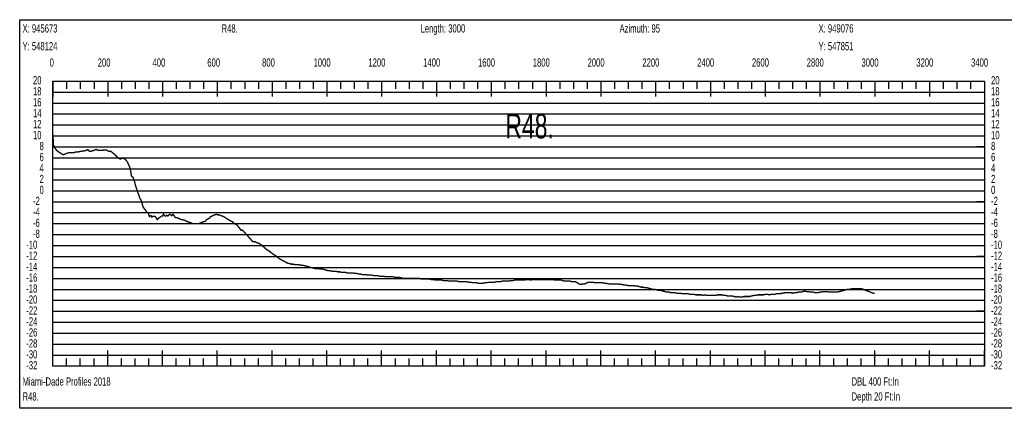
# Model space of a CAD drawing. Header units: inches. Extents: x 471865 to 538526, y 1054316 to 1102451.
# Tile 30 of 114: x 487746 to 491341, y 1067629 to 1069047. Entities that reach past the tile are written whole.
import ezdxf

# ---------------------------------------------------------------- set-up
doc = ezdxf.new("R2010")
doc.units = ezdxf.units.IN
doc.header["$MEASUREMENT"] = 0
for name, color, linetype in [('LABELS', 7, 'Continuous'), ('X_Gr1', 7, 'Continuous'), ('XSECTION', 7, 'Continuous')]:
    doc.layers.add(name, color=color, linetype=linetype)
doc.styles.get("Standard").update_dxf_attribs({"font": 'arial.ttf'})

msp = doc.modelspace()

# ---------------------------------------------------------------- linework, layer by layer
at = {"layer": 'X_Gr1', "color": 6, "linetype": 'Continuous', "lineweight": 18, "true_color": 0xff00ff, "transparency": 33554687, "const_width": 5}
msp.add_lwpolyline([(487867.7, 1068627.8), (487867.7, 1068627.8), (487869.6, 1068589.2), (487875.5, 1068577.8), (487882.1, 1068569.3), (487888.8, 1068564.3), (487898.7, 1068557.7), (487906, 1068554.2), (487916.6, 1068559), (487926.8, 1068561.7), (487934.4, 1068561.5), (487944.1, 1068561.9), (487951.9, 1068564.4), (487959.1, 1068564.2), (487966.7, 1068566.2), (487982.2, 1068568.3), (487988.1, 1068570.2), (487995.1, 1068572.8), (488001.2, 1068566.7), (488008.4, 1068567.2), (488026.6, 1068573.7), (488033.7, 1068570.2), (488041.4, 1068570.1), (488048.4, 1068570.6), (488055.6, 1068571.3), (488063.9, 1068571), (488071, 1068566.5), (488078.2, 1068567.3), (488089.2, 1068558.7), (488098.9, 1068549.1), (488106.3, 1068542.4), (488114, 1068538.5), (488122, 1068541.5), (488129.3, 1068540.1), (488138.7, 1068529.5), (488149.7, 1068505.4), (488154.5, 1068476), (488159.4, 1068472.8), (488164.8, 1068459), (488169.9, 1068440), (488177.1, 1068418.1), (488182.5, 1068404.2), (488185.2, 1068395), (488190.6, 1068386.1), (488196.7, 1068364.2), (488201.1, 1068357.4), (488206.6, 1068351.1), (488209.5, 1068344.6), (488215.9, 1068341.3), (488220, 1068328.6), (488225.7, 1068332.6), (488228.8, 1068326.7), (488232.4, 1068329.3), (488237.4, 1068330.1), (488241.5, 1068327.8), (488244.1, 1068324.9), (488248.4, 1068317.8), (488254.1, 1068323.5), (488257.1, 1068325.7), (488260.5, 1068326.9), (488265.3, 1068331.2), (488268.5, 1068331.1), (488271.2, 1068337.9), (488274.9, 1068332.4), (488278.2, 1068330.1), (488282.3, 1068333.3), (488287, 1068330.5), (488289.8, 1068333.5), (488294.4, 1068336.6), (488297.3, 1068335.9), (488301.9, 1068331.5), (488306.4, 1068336.7), (488314.7, 1068325), (488319.8, 1068325), (488324.6, 1068323), (488329, 1068321), (488333.4, 1068319), (488338.1, 1068317), (488342.8, 1068317), (488349.5, 1068315), (488351.8, 1068313), (488356.8, 1068311), (488362, 1068309), (488367.2, 1068307), (488374.3, 1068305), (488376.6, 1068303), (488381.1, 1068303), (488387.5, 1068303), (488389.7, 1068303), (488397.8, 1068303), (488400.5, 1068303), (488405.4, 1068305), (488410, 1068307), (488414.9, 1068309), (488423.3, 1068311), (488426.2, 1068315), (488431.5, 1068319), (488439.2, 1068323), (488441.8, 1068327), (488450.1, 1068331), (488453, 1068333), (488458.7, 1068335), (488464.1, 1068337), (488469.1, 1068335), (488473.8, 1068335), (488478.7, 1068333), (488484.2, 1068331), (488490.1, 1068329), (488496.5, 1068325), (488502.7, 1068321), (488509.1, 1068317), (488515.6, 1068313), (488524.8, 1068309), (488527.9, 1068305), (488534.2, 1068301), (488540.6, 1068297), (488545.9, 1068290.1), (488551.1, 1068283.3), (488554.3, 1068279), (488556, 1068279), (488558.8, 1068279), (488560.5, 1068277.7), (488563.8, 1068275), (488565.2, 1068273.4), (488570.4, 1068267.5), (488575.5, 1068261.7), (488580.7, 1068255.8), (488585.9, 1068249.9), (488590.2, 1068245), (488597.4, 1068237), (488604.9, 1068237), (488612.5, 1068233), (488620.5, 1068231), (488628.2, 1068225), (488635.6, 1068219), (488642.6, 1068213), (488649.6, 1068207), (488656.9, 1068203), (488664.6, 1068197), (488672.1, 1068191), (488679.5, 1068187), (488687.1, 1068181), (488694.4, 1068175), (488701.3, 1068171), (488708.4, 1068167), (488716.1, 1068163), (488723.8, 1068159), (488731, 1068157), (488737.9, 1068155), (488745.1, 1068155), (488752.3, 1068153), (488759.3, 1068153), (488766.2, 1068153), (488773.3, 1068151), (488780.7, 1068151), (488787.7, 1068149), (488794.7, 1068147), (488802, 1068145), (488809.4, 1068143), (488817.3, 1068141), (488824.8, 1068139), (488831.4, 1068139), (488837.5, 1068139), (488844.2, 1068137), (488851.7, 1068137), (488859.4, 1068135), (488866.6, 1068133), (488873.1, 1068131), (488879.7, 1068131), (488887.2, 1068129), (488894.7, 1068129), (488901.4, 1068129), (488907.8, 1068127), (488914.5, 1068127), (488921.7, 1068125), (488928.9, 1068125), (488935.7, 1068125), (488942.2, 1068123), (488948.8, 1068123), (488955.5, 1068123), (488962.5, 1068123), (488969.8, 1068121), (488977, 1068121), (488983.8, 1068119), (488990.2, 1068119), (488997.4, 1068117), (489005.1, 1068117), (489012.3, 1068117), (489018.7, 1068115), (489024.6, 1068115), (489031.7, 1068115), (489039.7, 1068113), (489047.3, 1068113), (489053.8, 1068113), (489059.8, 1068111), (489066.5, 1068111), (489074.1, 1068111), (489081.9, 1068109), (489089.2, 1068109), (489095.7, 1068109), (489102.2, 1068109), (489109.3, 1068109), (489117.1, 1068107), (489124.8, 1068107), (489131.9, 1068107), (489138.9, 1068105), (489146.2, 1068103), (489153.5, 1068103), (489160.9, 1068103), (489168.5, 1068103), (489176.1, 1068103), (489183.2, 1068103), (489189.5, 1068103), (489196.2, 1068103), (489203.9, 1068103), (489212.1, 1068101), (489219.8, 1068101), (489226.6, 1068101), (489233.3, 1068101), (489240.7, 1068101), (489248.8, 1068099), (489256.8, 1068099), (489264.1, 1068097), (489271, 1068097), (489277.9, 1068097), (489285.6, 1068097), (489293.6, 1068095), (489301.1, 1068095), (489308.1, 1068095), (489315, 1068093), (489322.3, 1068093), (489329.6, 1068093), (489336.7, 1068093), (489343.5, 1068093), (489350.3, 1068091), (489357.5, 1068091), (489364.8, 1068091), (489371.3, 1068091), (489377.9, 1068091), (489385.3, 1068089), (489393.3, 1068089), (489400.9, 1068087), (489407.8, 1068087), (489414.5, 1068087), (489421.7, 1068085), (489429.4, 1068085), (489436.7, 1068085), (489443.8, 1068087), (489450.9, 1068087), (489457.9, 1068089), (489465, 1068089), (489472.1, 1068089), (489479.3, 1068089), (489486.7, 1068091), (489493.9, 1068091), (489500.8, 1068091), (489508.2, 1068093), (489516.1, 1068093), (489524, 1068093), (489531.4, 1068093), (489538.6, 1068095), (489546.1, 1068095), (489554, 1068097), (489561.5, 1068097), (489568.4, 1068097), (489575.1, 1068097), (489582.2, 1068097), (489589.8, 1068097), (489597.5, 1068099), (489604.7, 1068099), (489611.7, 1068097), (489618.9, 1068099), (489626.6, 1068099), (489634.8, 1068099), (489642.6, 1068099), (489649.7, 1068099), (489656.5, 1068099), (489663.8, 1068099), (489671.5, 1068099), (489679.1, 1068099), (489686.4, 1068099), (489693.4, 1068099), (489700.4, 1068097), (489707.8, 1068097), (489715.2, 1068097), (489722.3, 1068097), (489729.1, 1068095), (489735.5, 1068093), (489742, 1068093), (489748.5, 1068093), (489755.1, 1068093), (489761.9, 1068091), (489768.8, 1068091), (489775.4, 1068091), (489781.6, 1068087), (489788.1, 1068083), (489795.2, 1068081), (489802.6, 1068083), (489809.8, 1068083), (489816.3, 1068087), (489823.2, 1068089), (489831.2, 1068089), (489839.3, 1068089), (489846.8, 1068087), (489853.4, 1068087), (489860.2, 1068087), (489867.7, 1068087), (489875.3, 1068087), (489882.5, 1068085), (489889.1, 1068085), (489895.9, 1068083), (489903.5, 1068083), (489911, 1068083), (489918, 1068083), (489924.4, 1068083), (489930.8, 1068083), (489937.9, 1068081), (489945.2, 1068081), (489952.4, 1068079), (489959.3, 1068079), (489966.1, 1068077), (489972.8, 1068077), (489983.6, 1068077), (489987.3, 1068077), (489994.2, 1068075), (490001.2, 1068075), (490008.5, 1068073), (490015.6, 1068071), (490022.3, 1068071), (490028.8, 1068069), (490035.8, 1068069), (490043.2, 1068067), (490050.5, 1068065), (490057.7, 1068063), (490064.8, 1068063), (490072.1, 1068061), (490079.3, 1068059), (490086.3, 1068059), (490093.9, 1068057), (490101.7, 1068055), (490109.1, 1068053), (490116, 1068053), (490123, 1068051), (490130.4, 1068051), (490137.7, 1068051), (490144.7, 1068049), (490151.5, 1068049), (490158.6, 1068049), (490166.3, 1068047), (490173.7, 1068047), (490180.1, 1068047), (490186.3, 1068047), (490192.8, 1068045), (490200, 1068045), (490207.5, 1068045), (490214.7, 1068043), (490221.3, 1068043), (490227.8, 1068043), (490234.9, 1068043), (490241.8, 1068041), (490247.8, 1068043), (490253.6, 1068041), (490260.1, 1068041), (490267, 1068041), (490273.9, 1068041), (490280.4, 1068041), (490286.6, 1068041), (490293.3, 1068043), (490301.3, 1068043), (490309.4, 1068043), (490317, 1068041), (490323.7, 1068041), (490330.3, 1068039), (490338, 1068039), (490346.4, 1068039), (490354.5, 1068037), (490361.5, 1068035), (490367.8, 1068037), (490374.6, 1068035), (490382.2, 1068035), (490390.2, 1068037), (490397.6, 1068037), (490404.2, 1068037), (490410.9, 1068037), (490418, 1068039), (490426, 1068041), (490434.2, 1068041), (490441, 1068043), (490450.1, 1068043), (490453.4, 1068043), (490461.2, 1068043), (490469.4, 1068045), (490476.5, 1068045), (490482.7, 1068043), (490488.6, 1068045), (490495, 1068045), (490501.8, 1068045), (490508.8, 1068047), (490515.9, 1068047), (490522.9, 1068047), (490530.1, 1068049), (490541.3, 1068051), (490545.1, 1068051), (490553.1, 1068051), (490560.8, 1068051), (490567.6, 1068049), (490574.3, 1068051), (490581.7, 1068051), (490589.9, 1068053), (490598.3, 1068053), (490605.4, 1068055), (490611.6, 1068057), (490618.2, 1068055), (490625.9, 1068055), (490633.7, 1068053), (490643.8, 1068053), (490647.2, 1068051), (490653.6, 1068051), (490660.3, 1068051), (490667.4, 1068053), (490674.4, 1068053), (490680.4, 1068055), (490686.4, 1068055), (490693.6, 1068055), (490701.7, 1068053), (490709.5, 1068053), (490716.3, 1068053), (490722.5, 1068053), (490730, 1068053), (490738.6, 1068055), (490746.7, 1068057), (490753.5, 1068059), (490759.6, 1068061), (490766.8, 1068063), (490775, 1068063), (490783.3, 1068065), (490790.7, 1068065), (490797.1, 1068065), (490803.8, 1068065), (490811.5, 1068065), (490819.5, 1068065), (490827.3, 1068063), (490834.2, 1068059), (490840.9, 1068057), (490847.9, 1068055), (490855.3, 1068051), (490862.5, 1068049), (490867.7, 1068049)], dxfattribs=at)
at = {"layer": 'XSECTION', "color": 18, "linetype": 'Continuous', "true_color": 0x000000}
for points in [[(487746.5, 1069047), (491388.9, 1069047), (491388.9, 1067629), (487746.5, 1067629), (487746.5, 1069047)], [(487867.7, 1068823), (491267.7, 1068823), (491267.7, 1067783), (487867.7, 1067783), (487867.7, 1068823)], [(487867.7, 1068823), (487867.7, 1068766.6)], [(487867.7, 1068823), (487867.7, 1068766.6)], [(487867.7, 1068823), (487867.7, 1068795)], [(487867.7, 1068823), (487867.7, 1068795)], [(487917.7, 1068823), (487917.7, 1068795)], [(487967.7, 1068823), (487967.7, 1068795)], [(488017.7, 1068823), (488017.7, 1068795)], [(488067.7, 1068823), (488067.7, 1068766.6)], [(488067.7, 1068823), (488067.7, 1068795)], [(488117.7, 1068823), (488117.7, 1068795)], [(488167.7, 1068823), (488167.7, 1068795)], [(488217.7, 1068823), (488217.7, 1068795)], [(488267.7, 1068823), (488267.7, 1068766.6)], [(488267.7, 1068823), (488267.7, 1068795)], [(488317.7, 1068823), (488317.7, 1068795)], [(488367.7, 1068823), (488367.7, 1068795)], [(488417.7, 1068823), (488417.7, 1068795)], [(488467.7, 1068823), (488467.7, 1068766.6)], [(488467.7, 1068823), (488467.7, 1068795)], [(488517.7, 1068823), (488517.7, 1068795)], [(488567.7, 1068823), (488567.7, 1068795)], [(488617.7, 1068823), (488617.7, 1068795)], [(488667.7, 1068823), (488667.7, 1068766.6)], [(488667.7, 1068823), (488667.7, 1068795)], [(488717.7, 1068823), (488717.7, 1068795)], [(488767.7, 1068823), (488767.7, 1068795)], [(488817.7, 1068823), (488817.7, 1068795)], [(488867.7, 1068823), (488867.7, 1068766.6)], [(488867.7, 1068823), (488867.7, 1068795)], [(488917.7, 1068823), (488917.7, 1068795)], [(488967.7, 1068823), (488967.7, 1068795)], [(489017.7, 1068823), (489017.7, 1068795)], [(489067.7, 1068823), (489067.7, 1068766.6)], [(489067.7, 1068823), (489067.7, 1068795)], [(489117.7, 1068823), (489117.7, 1068795)], [(489167.7, 1068823), (489167.7, 1068795)], [(489217.7, 1068823), (489217.7, 1068795)], [(489267.7, 1068823), (489267.7, 1068766.6)], [(489267.7, 1068823), (489267.7, 1068795)], [(489317.7, 1068823), (489317.7, 1068795)], [(489367.7, 1068823), (489367.7, 1068795)], [(489417.7, 1068823), (489417.7, 1068795)], [(489467.7, 1068823), (489467.7, 1068766.6)], [(489467.7, 1068823), (489467.7, 1068795)], [(489517.7, 1068823), (489517.7, 1068795)], [(489567.7, 1068823), (489567.7, 1068795)], [(489617.7, 1068823), (489617.7, 1068795)], [(489667.7, 1068823), (489667.7, 1068766.6)], [(489667.7, 1068823), (489667.7, 1068795)], [(489717.7, 1068823), (489717.7, 1068795)], [(489767.7, 1068823), (489767.7, 1068795)], [(489817.7, 1068823), (489817.7, 1068795)], [(489867.7, 1068823), (489867.7, 1068766.6)], [(489867.7, 1068823), (489867.7, 1068795)], [(489917.7, 1068823), (489917.7, 1068795)], [(489967.7, 1068823), (489967.7, 1068795)], [(490017.7, 1068823), (490017.7, 1068795)], [(490067.7, 1068823), (490067.7, 1068766.6)], [(490067.7, 1068823), (490067.7, 1068795)], [(490117.7, 1068823), (490117.7, 1068795)], [(490167.7, 1068823), (490167.7, 1068795)], [(490217.7, 1068823), (490217.7, 1068795)], [(490267.7, 1068823), (490267.7, 1068766.6)], [(490267.7, 1068823), (490267.7, 1068795)], [(490317.7, 1068823), (490317.7, 1068795)], [(490367.7, 1068823), (490367.7, 1068795)], [(490417.7, 1068823), (490417.7, 1068795)], [(490467.7, 1068823), (490467.7, 1068766.6)], [(490467.7, 1068823), (490467.7, 1068795)], [(490517.7, 1068823), (490517.7, 1068795)], [(490567.7, 1068823), (490567.7, 1068795)], [(490617.7, 1068823), (490617.7, 1068795)], [(490667.7, 1068823), (490667.7, 1068766.6)], [(490667.7, 1068823), (490667.7, 1068795)], [(490717.7, 1068823), (490717.7, 1068795)], [(490767.7, 1068823), (490767.7, 1068795)], [(490817.7, 1068823), (490817.7, 1068795)], [(490867.7, 1068823), (490867.7, 1068766.6)], [(490867.7, 1068823), (490867.7, 1068795)], [(490917.7, 1068823), (490917.7, 1068795)], [(490967.7, 1068823), (490967.7, 1068795)], [(491017.7, 1068823), (491017.7, 1068795)], [(491067.7, 1068823), (491067.7, 1068766.6)], [(491067.7, 1068823), (491067.7, 1068795)], [(491117.7, 1068823), (491117.7, 1068795)], [(491167.7, 1068823), (491167.7, 1068795)], [(491217.7, 1068823), (491217.7, 1068795)], [(491267.7, 1068823), (491267.7, 1068766.6)], [(491267.7, 1068823), (491267.7, 1068795)], [(487867.7, 1068583), (487895.7, 1068583)], [(491267.7, 1068583), (491239.7, 1068583)], [(487867.7, 1068383), (487895.7, 1068383)], [(491267.7, 1068383), (491239.7, 1068383)], [(487867.7, 1068183), (487895.7, 1068183)], [(491267.7, 1068183), (491239.7, 1068183)], [(487867.7, 1067983), (487895.7, 1067983)], [(491267.7, 1067983), (491239.7, 1067983)], [(487867.7, 1067783), (487867.7, 1067839.4)], [(487867.7, 1067783), (487867.7, 1067839.4)], [(488067.7, 1067783), (488067.7, 1067839.4)], [(488267.7, 1067783), (488267.7, 1067839.4)], [(488467.7, 1067783), (488467.7, 1067839.4)], [(488667.7, 1067783), (488667.7, 1067839.4)], [(488867.7, 1067783), (488867.7, 1067839.4)], [(489067.7, 1067783), (489067.7, 1067839.4)], [(489267.7, 1067783), (489267.7, 1067839.4)], [(489467.7, 1067783), (489467.7, 1067839.4)], [(489667.7, 1067783), (489667.7, 1067839.4)], [(489867.7, 1067783), (489867.7, 1067839.4)], [(490067.7, 1067783), (490067.7, 1067839.4)], [(490267.7, 1067783), (490267.7, 1067839.4)], [(490467.7, 1067783), (490467.7, 1067839.4)], [(490667.7, 1067783), (490667.7, 1067839.4)], [(490867.7, 1067783), (490867.7, 1067839.4)], [(491067.7, 1067783), (491067.7, 1067839.4)], [(491267.7, 1067783), (491267.7, 1067839.4)], [(487867.7, 1067783), (487867.7, 1067811)], [(487867.7, 1067783), (487867.7, 1067811)], [(487917.7, 1067783), (487917.7, 1067811)], [(487967.7, 1067783), (487967.7, 1067811)], [(488017.7, 1067783), (488017.7, 1067811)], [(488067.7, 1067783), (488067.7, 1067811)], [(488117.7, 1067783), (488117.7, 1067811)], [(488167.7, 1067783), (488167.7, 1067811)], [(488217.7, 1067783), (488217.7, 1067811)], [(488267.7, 1067783), (488267.7, 1067811)], [(488317.7, 1067783), (488317.7, 1067811)], [(488367.7, 1067783), (488367.7, 1067811)], [(488417.7, 1067783), (488417.7, 1067811)], [(488467.7, 1067783), (488467.7, 1067811)], [(488517.7, 1067783), (488517.7, 1067811)], [(488567.7, 1067783), (488567.7, 1067811)], [(488617.7, 1067783), (488617.7, 1067811)], [(488667.7, 1067783), (488667.7, 1067811)], [(488717.7, 1067783), (488717.7, 1067811)], [(488767.7, 1067783), (488767.7, 1067811)], [(488817.7, 1067783), (488817.7, 1067811)], [(488867.7, 1067783), (488867.7, 1067811)], [(488917.7, 1067783), (488917.7, 1067811)], [(488967.7, 1067783), (488967.7, 1067811)], [(489017.7, 1067783), (489017.7, 1067811)], [(489067.7, 1067783), (489067.7, 1067811)], [(489117.7, 1067783), (489117.7, 1067811)], [(489167.7, 1067783), (489167.7, 1067811)], [(489217.7, 1067783), (489217.7, 1067811)], [(489267.7, 1067783), (489267.7, 1067811)], [(489317.7, 1067783), (489317.7, 1067811)], [(489367.7, 1067783), (489367.7, 1067811)], [(489417.7, 1067783), (489417.7, 1067811)], [(489467.7, 1067783), (489467.7, 1067811)], [(489517.7, 1067783), (489517.7, 1067811)], [(489567.7, 1067783), (489567.7, 1067811)], [(489617.7, 1067783), (489617.7, 1067811)], [(489667.7, 1067783), (489667.7, 1067811)], [(489717.7, 1067783), (489717.7, 1067811)], [(489767.7, 1067783), (489767.7, 1067811)], [(489817.7, 1067783), (489817.7, 1067811)], [(489867.7, 1067783), (489867.7, 1067811)], [(489917.7, 1067783), (489917.7, 1067811)], [(489967.7, 1067783), (489967.7, 1067811)], [(490017.7, 1067783), (490017.7, 1067811)], [(490067.7, 1067783), (490067.7, 1067811)], [(490117.7, 1067783), (490117.7, 1067811)], [(490167.7, 1067783), (490167.7, 1067811)], [(490217.7, 1067783), (490217.7, 1067811)], [(490267.7, 1067783), (490267.7, 1067811)], [(490317.7, 1067783), (490317.7, 1067811)], [(490367.7, 1067783), (490367.7, 1067811)], [(490417.7, 1067783), (490417.7, 1067811)], [(490467.7, 1067783), (490467.7, 1067811)], [(490517.7, 1067783), (490517.7, 1067811)], [(490567.7, 1067783), (490567.7, 1067811)], [(490617.7, 1067783), (490617.7, 1067811)], [(490667.7, 1067783), (490667.7, 1067811)], [(490717.7, 1067783), (490717.7, 1067811)], [(490767.7, 1067783), (490767.7, 1067811)], [(490817.7, 1067783), (490817.7, 1067811)], [(490867.7, 1067783), (490867.7, 1067811)], [(490917.7, 1067783), (490917.7, 1067811)], [(490967.7, 1067783), (490967.7, 1067811)], [(491017.7, 1067783), (491017.7, 1067811)], [(491067.7, 1067783), (491067.7, 1067811)], [(491117.7, 1067783), (491117.7, 1067811)], [(491167.7, 1067783), (491167.7, 1067811)], [(491217.7, 1067783), (491217.7, 1067811)], [(491267.7, 1067783), (491267.7, 1067811)]]:
    msp.add_lwpolyline(points, dxfattribs=at)
at = {"layer": 'XSECTION', "color": 18, "true_color": 0x000000}
for points in [[(487867.7, 1068783), (491267.7, 1068783)], [(487867.7, 1068743), (491267.7, 1068743)], [(487867.7, 1068703), (491267.7, 1068703)], [(487867.7, 1068663), (491267.7, 1068663)], [(487867.7, 1068623), (491267.7, 1068623)], [(487867.7, 1068583), (491267.7, 1068583)], [(487867.7, 1068543), (491267.7, 1068543)], [(487867.7, 1068503), (491267.7, 1068503)], [(487867.7, 1068463), (491267.7, 1068463)], [(487867.7, 1068423), (491267.7, 1068423)], [(487867.7, 1068383), (491267.7, 1068383)], [(487867.7, 1068343), (491267.7, 1068343)], [(487867.7, 1068303), (491267.7, 1068303)], [(487867.7, 1068263), (491267.7, 1068263)], [(487867.7, 1068223), (491267.7, 1068223)], [(487867.7, 1068183), (491267.7, 1068183)], [(487867.7, 1068143), (491267.7, 1068143)], [(487867.7, 1068103), (491267.7, 1068103)], [(487867.7, 1068063), (491267.7, 1068063)], [(487867.7, 1068023), (491267.7, 1068023)], [(487867.7, 1067983), (491267.7, 1067983)], [(487867.7, 1067943), (491267.7, 1067943)], [(487867.7, 1067903), (491267.7, 1067903)], [(487867.7, 1067863), (491267.7, 1067863)], [(487867.7, 1067823), (491267.7, 1067823)]]:
    msp.add_lwpolyline(points, dxfattribs=at)

# ---------------------------------------------------------------- texts
at = {"layer": 'LABELS', "color": 18, "true_color": 0x000000, "width": 0.666667}
for s, height, p in [('X: 945673', 30, (487756.9, 1069000.2)), ('R48.', 30, (488483.3, 1069000.2)), ('Length: 3000', 30, (489209.7, 1069000.2)), ('Azimuth: 95', 30, (489936.1, 1069000.2)), ('X: 949076', 30, (490662.5, 1069000.2)), ('Y: 548124', 30, (487756.9, 1068935.4)), ('Y: 547851', 30, (490662.5, 1068935.4)), ('0', 30, (487855.7, 1068875.8)), ('0', 30, (487855.7, 1068875.8)), ('200', 30, (488031.3, 1068875.8)), ('400', 30, (488231.3, 1068875.8)), ('600', 30, (488431.3, 1068875.8)), ('800', 30, (488631.3, 1068875.8)), ('1000', 30, (488819.3, 1068875.8)), ('1200', 30, (489019.3, 1068875.8)), ('1400', 30, (489219.3, 1068875.8)), ('1600', 30, (489419.3, 1068875.8)), ('1800', 30, (489619.3, 1068875.8)), ('2000', 30, (489819.3, 1068875.8)), ('2200', 30, (490019.3, 1068875.8)), ('2400', 30, (490219.3, 1068875.8)), ('2600', 30, (490419.3, 1068875.8)), ('2800', 30, (490619.3, 1068875.8)), ('3000', 30, (490819.3, 1068875.8)), ('3200', 30, (491019.3, 1068875.8)), ('3400', 30, (491219.3, 1068875.8)), ('20', 30, (487794.9, 1068811)), ('20', 30, (491292.1, 1068811)), ('18', 30, (487794.9, 1068771)), ('18', 30, (491292.1, 1068771)), ('16', 30, (487794.9, 1068731)), ('16', 30, (491292.1, 1068731)), ('14', 30, (487794.9, 1068691)), ('R48.', 90, (489519.3, 1068613.8)), ('14', 30, (491292.1, 1068691)), ('12', 30, (487794.9, 1068651)), ('12', 30, (491292.1, 1068651)), ('10', 30, (487794.9, 1068611)), ('10', 30, (491292.1, 1068611)), ('8', 30, (487818.9, 1068571)), ('8', 30, (491292.1, 1068571)), ('6', 30, (487818.9, 1068531)), ('6', 30, (491292.1, 1068531)), ('4', 30, (487818.9, 1068491)), ('4', 30, (491292.1, 1068491)), ('2', 30, (487818.9, 1068451)), ('2', 30, (491292.1, 1068451)), ('0', 30, (487818.9, 1068411)), ('0', 30, (491292.1, 1068411)), ('-2', 30, (487794.9, 1068371)), ('-2', 30, (491292.1, 1068371)), ('-4', 30, (487794.9, 1068331)), ('-4', 30, (491292.1, 1068331)), ('-6', 30, (487794.9, 1068291)), ('-6', 30, (491292.1, 1068291)), ('-8', 30, (487794.9, 1068251)), ('-8', 30, (491292.1, 1068251)), ('-10', 30, (487770.5, 1068211)), ('-10', 30, (491292.1, 1068211)), ('-12', 30, (487770.5, 1068171)), ('-12', 30, (491292.1, 1068171)), ('-14', 30, (487770.5, 1068131)), ('-14', 30, (491292.1, 1068131)), ('-16', 30, (487770.5, 1068091)), ('-16', 30, (491292.1, 1068091)), ('-18', 30, (487770.5, 1068051)), ('-18', 30, (491292.1, 1068051)), ('-20', 30, (487770.5, 1068011)), ('-20', 30, (491292.1, 1068011)), ('-22', 30, (487770.5, 1067971)), ('-22', 30, (491292.1, 1067971)), ('-24', 30, (487770.5, 1067931)), ('-24', 30, (491292.1, 1067931)), ('-26', 30, (487770.5, 1067891)), ('-26', 30, (491292.1, 1067891)), ('-28', 30, (487770.5, 1067851)), ('-28', 30, (491292.1, 1067851)), ('-30', 30, (487770.5, 1067811)), ('-30', 30, (491292.1, 1067811)), ('-32', 30, (487770.5, 1067771)), ('-32', 30, (491292.1, 1067771)), ('Miami-Dade Profiles 2018', 30, (487756.9, 1067711.8)), ('DBL 400 Ft:In', 30, (490782.9, 1067711.8)), ('R48.', 30, (487756.9, 1067657.4)), ('Depth 20 Ft:In', 30, (490782.9, 1067657.4))]:
    msp.add_text(s, height=height, dxfattribs=at).set_placement(p)

doc.saveas('drawing.dxf')
